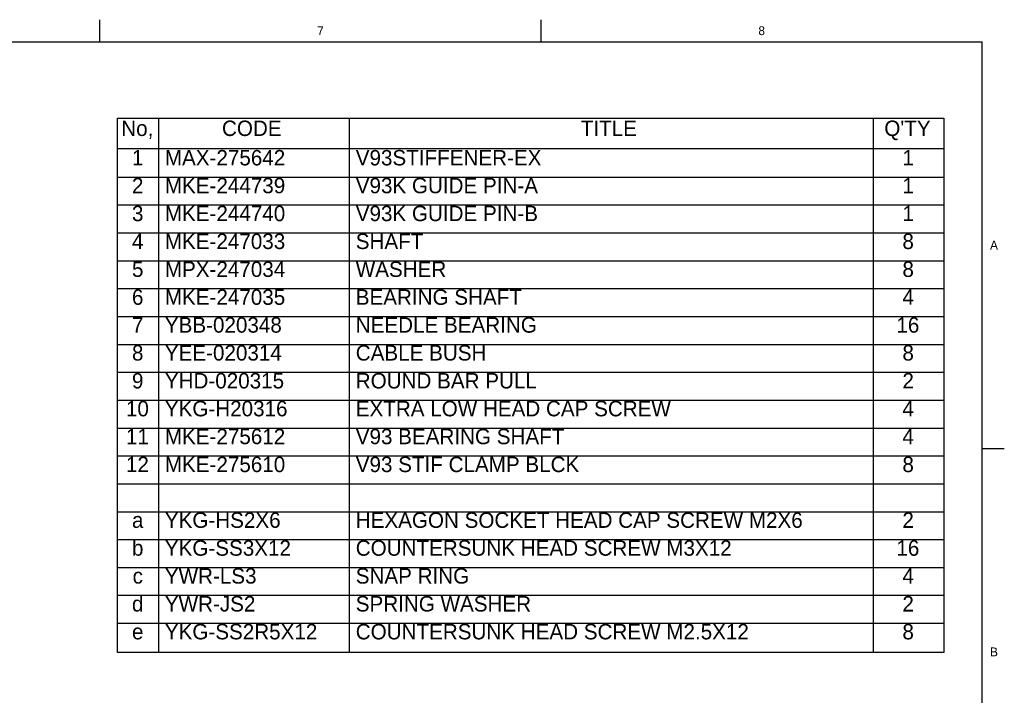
# Model space of a CAD drawing. Extents: x 0 to 826, y -21 to 621.
# Tile 18 of 18: x 603 to 826, y 426 to 579. Entities that reach past the tile are written whole.
import ezdxf
from ezdxf.enums import TextEntityAlignment as Align

# ---------------------------------------------------------------- set-up
doc = ezdxf.new("R2010")
doc.units = 0
doc.layers.get('0').update_dxf_attribs({"linetype": 'CONTINUOUS'})
doc.layers.add('LAYER0$C$L0', color=7, linetype='CONTINUOUS')
doc.layers.add('LAYER1$C$L1', color=7, linetype='CONTINUOUS')
doc.styles.add('SEACAD_ARIAL_TTF', font='txt')

# ---------------------------------------------------------------- blocks, each defined once
blk = doc.blocks.new('SE')
at = {"color": 7, "linetype": 'CONTINUOUS'}
for p, q in [((634.04, 556.63), (634.04, 549.77)), ((677.36, 556.63), (677.36, 549.77)), ((796.23, 556.63), (796.23, 549.77)), ((624.8, 549.77), (812.26, 549.77)), ((634.04, 549.77), (634.04, 543.27)), ((677.36, 549.77), (677.36, 543.27)), ((796.23, 549.77), (796.23, 543.27)), ((624.8, 543.27), (812.26, 543.27)), ((634.04, 543.27), (634.04, 536.94)), ((677.36, 543.27), (677.36, 536.94)), ((796.23, 543.27), (796.23, 536.94)), ((624.8, 536.94), (812.26, 536.94)), ((634.04, 536.94), (634.04, 530.61)), ((677.36, 536.94), (677.36, 530.61)), ((796.23, 536.94), (796.23, 530.61)), ((624.8, 530.61), (812.26, 530.61)), ((634.04, 530.61), (634.04, 524.29)), ((677.36, 530.61), (677.36, 524.29)), ((796.23, 530.61), (796.23, 524.29)), ((624.8, 524.29), (812.26, 524.29)), ((634.04, 524.29), (634.04, 517.96)), ((677.36, 524.29), (677.36, 517.96)), ((796.23, 524.29), (796.23, 517.96)), ((624.8, 517.96), (812.26, 517.96)), ((634.04, 517.96), (634.04, 511.63)), ((677.36, 517.96), (677.36, 511.63)), ((796.23, 517.96), (796.23, 511.63)), ((624.8, 511.63), (812.26, 511.63)), ((634.04, 511.63), (634.04, 505.3)), ((677.36, 511.63), (677.36, 505.3)), ((796.23, 511.63), (796.23, 505.3)), ((624.8, 505.3), (812.26, 505.3)), ((634.04, 505.3), (634.04, 498.97)), ((677.36, 505.3), (677.36, 498.97)), ((796.23, 505.3), (796.23, 498.97)), ((624.8, 498.97), (812.26, 498.97)), ((634.04, 498.97), (634.04, 492.65)), ((677.36, 498.97), (677.36, 492.65)), ((796.23, 498.97), (796.23, 492.65)), ((624.8, 492.65), (812.26, 492.65)), ((634.04, 492.65), (634.04, 486.32)), ((677.36, 492.65), (677.36, 486.32)), ((796.23, 492.65), (796.23, 486.32)), ((624.8, 486.32), (812.26, 486.32)), ((634.04, 486.32), (634.04, 479.99)), ((677.36, 486.32), (677.36, 479.99)), ((796.23, 486.32), (796.23, 479.99)), ((624.8, 479.99), (812.26, 479.99)), ((634.04, 479.99), (634.04, 473.66)), ((677.36, 479.99), (677.36, 473.66)), ((796.23, 479.99), (796.23, 473.66)), ((624.8, 473.66), (812.26, 473.66)), ((634.04, 473.66), (634.04, 467.33)), ((677.36, 473.66), (677.36, 467.33)), ((796.23, 473.66), (796.23, 467.33)), ((624.8, 467.33), (812.26, 467.33)), ((634.04, 467.33), (634.04, 461)), ((677.36, 467.33), (677.36, 461)), ((796.23, 467.33), (796.23, 461)), ((624.8, 461), (812.26, 461)), ((634.04, 461), (634.04, 454.68)), ((677.36, 461), (677.36, 454.68)), ((796.23, 461), (796.23, 454.68)), ((624.8, 454.68), (812.26, 454.68)), ((634.04, 454.68), (634.04, 448.35)), ((677.36, 454.68), (677.36, 448.35)), ((796.23, 454.68), (796.23, 448.35)), ((624.8, 448.35), (812.26, 448.35)), ((634.04, 448.35), (634.04, 442.02)), ((677.36, 448.35), (677.36, 442.02)), ((796.23, 448.35), (796.23, 442.02)), ((624.8, 442.02), (812.26, 442.02)), ((634.04, 442.02), (634.04, 435.34)), ((677.36, 442.02), (677.36, 435.34)), ((796.23, 442.02), (796.23, 435.34))]:
    blk.add_line(p, q, dxfattribs=at)
blk.add_lwpolyline([(624.8, 435.34), (624.8, 556.63), (812.26, 556.63), (812.26, 435.34), (624.8, 435.34)], dxfattribs=at)
at = {"color": 7, "linetype": 'CONTINUOUS', "style": 'SEACAD_ARIAL_TTF'}
for s, p in [('No,', (625.62, 556.1)), ('CODE', (648.48, 556.1)), ('TITLE', (729.89, 556.1)), ("Q'TY", (798.77, 556.1)), ('1', (628.05, 549.42)), (' MAX-275642', (634.21, 549.42)), (' V93STIFFENER-EX', (677.53, 549.42)), ('1', (802.88, 549.42)), ('2', (628.05, 543.1)), (' MKE-244739', (634.21, 543.1)), (' V93K GUIDE PIN-A', (677.53, 543.1)), ('1', (802.88, 543.1)), ('3', (628.05, 536.77)), (' MKE-244740', (634.21, 536.77)), (' V93K GUIDE PIN-B', (677.53, 536.77)), ('1', (802.88, 536.77)), ('4', (628.05, 530.44)), (' MKE-247033', (634.21, 530.44)), (' SHAFT', (677.53, 530.44)), ('8', (802.88, 530.44)), ('5', (628.05, 524.11)), (' MPX-247034', (634.21, 524.11)), (' WASHER', (677.53, 524.11)), ('8', (802.88, 524.11)), ('6', (628.05, 517.78)), (' MKE-247035', (634.21, 517.78)), (' BEARING SHAFT', (677.53, 517.78)), ('4', (802.88, 517.78)), ('7', (628.05, 511.46)), (' YBB-020348', (634.21, 511.46)), (' NEEDLE BEARING', (677.53, 511.46)), ('16', (801.51, 511.46)), ('8', (628.05, 505.13)), (' YEE-020314', (634.21, 505.13)), (' CABLE BUSH', (677.53, 505.13)), ('8', (802.88, 505.13)), ('9', (628.05, 498.8)), (' YHD-020315', (634.21, 498.8)), (' ROUND BAR PULL', (677.53, 498.8)), ('2', (802.88, 498.8)), ('10', (626.68, 492.47)), (' YKG-H20316', (634.21, 492.47)), (' EXTRA LOW HEAD CAP SCREW', (677.53, 492.47)), ('4', (802.88, 492.47)), ('11', (626.68, 486.14)), (' MKE-275612', (634.21, 486.14)), (' V93 BEARING SHAFT', (677.53, 486.14)), ('4', (802.88, 486.14)), ('12', (626.68, 479.81)), (' MKE-275610', (634.21, 479.81)), (' V93 STIF CLAMP BLCK', (677.53, 479.81)), ('8', (802.88, 479.81)), (' YKG-HS2X6', (634.21, 467.16)), (' HEXAGON SOCKET HEAD CAP SCREW M2X6', (677.53, 467.16)), ('2', (802.88, 467.16)), ('a', (628.05, 467.16)), ('b', (628.05, 460.83)), (' YKG-SS3X12', (634.21, 460.83)), (' COUNTERSUNK HEAD SCREW M3X12', (677.53, 460.83)), ('16', (801.51, 460.83)), ('c', (628.2, 454.5)), (' YWR-LS3', (634.21, 454.5)), (' SNAP RING', (677.53, 454.5)), ('4', (802.88, 454.5)), ('d', (628.05, 448.17)), (' YWR-JS2', (634.21, 448.17)), (' SPRING WASHER', (677.53, 448.17)), ('2', (802.88, 448.17)), ('e', (628.05, 441.84)), (' YKG-SS2R5X12', (634.21, 441.84)), (' COUNTERSUNK HEAD SCREW M2.5X12', (677.53, 441.84)), ('8', (802.88, 441.84))]:
    blk.add_text(s, height=3.5, dxfattribs=at).set_placement(p, align=Align.TOP_LEFT)

msp = doc.modelspace()

# ---------------------------------------------------------------- linework, layer by layer
at = {"layer": 'LAYER0$C$L0', "color": 7, "linetype": 'CONTINUOUS'}
for p, q in [((620.75, 574), (620.75, 579)), ((720.88, 574), (720.88, 579)), ((20, 574), (821, 574)), ((821, 20), (821, 574)), ((821, 481.67), (826, 481.67))]:
    msp.add_line(p, q, dxfattribs=at)

# ---------------------------------------------------------------- block references
msp.add_blockref('SE', (0, 0))

# ---------------------------------------------------------------- texts
at = {"layer": 'LAYER1$C$L1', "color": 7, "linetype": 'CONTINUOUS', "style": 'SEACAD_ARIAL_TTF'}
for s, p in [('7', (670.08, 577.5)), ('8', (770.2, 577.5)), ('A', (822.77, 528.83)), ('B', (822.77, 436.5))]:
    msp.add_text(s, height=2, dxfattribs=at).set_placement(p, align=Align.TOP_LEFT)

doc.saveas('drawing.dxf')
